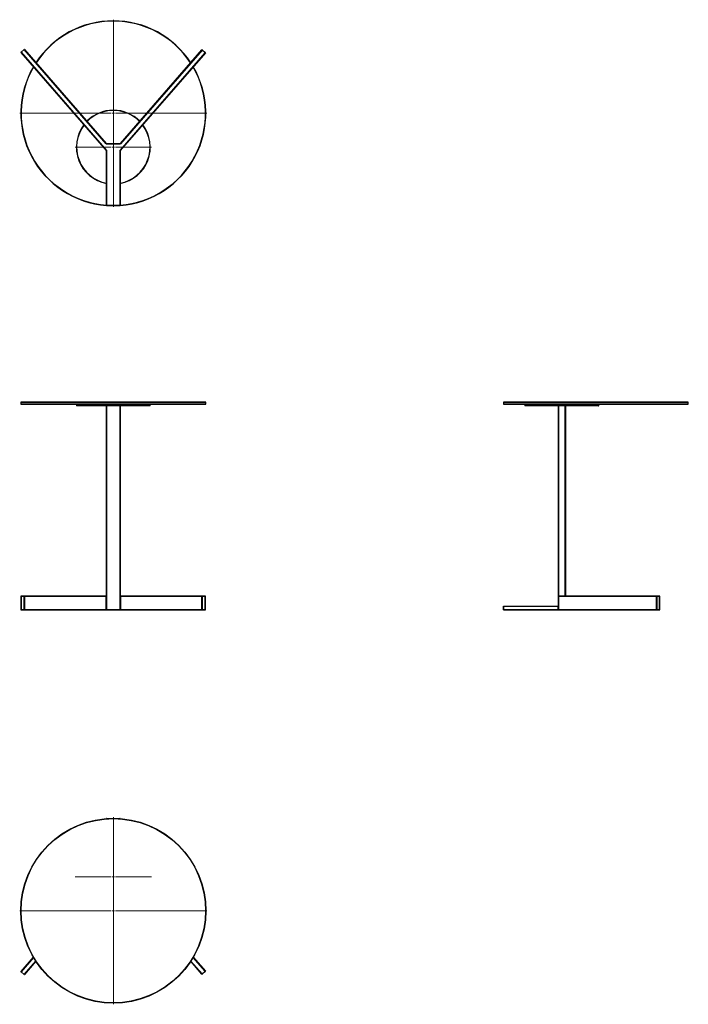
# Model space of a CAD drawing. Header units: metres. Extents: x 0.057 to 0.394, y 0.038 to 0.269.
import ezdxf

# ---------------------------------------------------------------- set-up
doc = ezdxf.new("R2010")
doc.units = ezdxf.units.M
doc.header["$LTSCALE"] = 0.002
doc.layers.get('0').update_dxf_attribs({"lineweight": 25})

# ---------------------------------------------------------------- blocks, each defined once
blk = doc.blocks.new('SW_CENTERMARKSYMBOL_0')
at = {"color": 7, "linetype": 'Continuous', "lineweight": 18}
for p, q in [((0, 0.0005), (0, 0.00825)), ((-0.0005, 0), (-0.00825, 0)), ((0, 0), (-0.00025, 0)), ((0, 0), (0, 0.00025)), ((0, 0), (0, -0.00025)), ((0, 0), (0.00025, 0)), ((0.0005, 0), (0.00825, 0)), ((0, -0.0005), (0, -0.00825))]:
    blk.add_line(p, q, dxfattribs=at)
blk = doc.blocks.new('SW_CENTERMARKSYMBOL_1')
at = {"color": 7, "linetype": 'Continuous', "lineweight": 18}
for p, q in [((0, 0.0005), (0, 0.02025)), ((-0.0005, 0), (-0.02025, 0)), ((0, 0), (-0.00025, 0)), ((0, 0), (0, 0.00025)), ((0, 0), (0, -0.00025)), ((0, 0), (0.00025, 0)), ((0.0005, 0), (0.02025, 0)), ((0, -0.0005), (0, -0.02025))]:
    blk.add_line(p, q, dxfattribs=at)
blk = doc.blocks.new('SW_CENTERMARKSYMBOL_2')
at = {"color": 7, "linetype": 'Continuous', "lineweight": 18}
for p, q in [((0, 0.0005), (0, 0.00825)), ((-0.0005, 0), (-0.00825, 0)), ((0, 0), (-0.00025, 0)), ((0, 0), (0, 0.00025)), ((0, 0), (0, -0.00025)), ((0, 0), (0.00025, 0)), ((0.0005, 0), (0.00825, 0)), ((0, -0.0005), (0, -0.00825))]:
    blk.add_line(p, q, dxfattribs=at)
blk = doc.blocks.new('SW_CENTERMARKSYMBOL_3')
at = {"color": 7, "linetype": 'Continuous', "lineweight": 18}
for p, q in [((0, 0.0005), (0, 0.02025)), ((-0.0005, 0), (-0.02025, 0)), ((0, 0), (-0.00025, 0)), ((0, 0), (0, 0.00025)), ((0, 0), (0, -0.00025)), ((0, 0), (0.00025, 0)), ((0.0005, 0), (0.02025, 0)), ((0, -0.0005), (0, -0.02025))]:
    blk.add_line(p, q, dxfattribs=at)

msp = doc.modelspace()

# ---------------------------------------------------------------- linework, layer by layer
at = {"color": 7, "linetype": 'Continuous', "lineweight": 25}
for p, q in [((0.0574696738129, 0.2439412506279), (0.0574319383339, 0.2439084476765)), ((0.075887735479, 0.2226774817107), (0.0574319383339, 0.2439084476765)), ((0.0574368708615, 0.243978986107), (0.058104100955, 0.2445590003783)), ((0.0574696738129, 0.2439412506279), (0.0574368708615, 0.243978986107)), ((0.0581369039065, 0.2445212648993), (0.0574696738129, 0.2439412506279)), ((0.0574696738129, 0.2439412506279), (0.07595, 0.2226820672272)), ((0.0581369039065, 0.2445212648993), (0.058104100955, 0.2445590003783)), ((0.0581369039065, 0.2445212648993), (0.0581746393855, 0.2445540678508)), ((0.0758473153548, 0.2241477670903), (0.0581369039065, 0.2445212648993)), ((0.0581746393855, 0.2445540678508), (0.0758850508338, 0.2241805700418)), ((0.07885, 0.2226820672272), (0.0972626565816, 0.2438634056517)), ((0.0973003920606, 0.2438306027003), (0.078912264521, 0.2226774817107)), ((0.0789149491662, 0.2241805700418), (0.0965576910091, 0.2444762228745)), ((0.0965954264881, 0.2444434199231), (0.0789526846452, 0.2241477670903)), ((0.0965576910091, 0.2444762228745), (0.0965954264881, 0.2444434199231)), ((0.0966282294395, 0.2444811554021), (0.0965954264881, 0.2444434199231)), ((0.0972626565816, 0.2438634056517), (0.0965954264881, 0.2444434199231)), ((0.0966282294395, 0.2444811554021), (0.0972954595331, 0.2439011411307)), ((0.0972954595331, 0.2439011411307), (0.0972626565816, 0.2438634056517)), ((0.0973003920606, 0.2438306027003), (0.0972626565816, 0.2438634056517)), ((0.0758473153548, 0.2241477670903), (0.0758850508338, 0.2241805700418)), ((0.0759227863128, 0.2241633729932), (0.0788772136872, 0.2241633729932)), ((0.0759227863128, 0.2241633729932), (0.0759227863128, 0.2241133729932)), ((0.0788772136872, 0.2241133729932), (0.0759227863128, 0.2241133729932)), ((0.0788772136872, 0.2241633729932), (0.0788772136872, 0.2241133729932)), ((0.0789149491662, 0.2241805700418), (0.0789526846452, 0.2241477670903)), ((0.075887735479, 0.2226774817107), (0.07595, 0.2226820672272)), ((0.07595, 0.2226820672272), (0.0759, 0.2226446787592)), ((0.0759, 0.2108038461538), (0.0759, 0.2226446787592)), ((0.07595, 0.2226820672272), (0.07595, 0.2108038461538)), ((0.07885, 0.2108038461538), (0.07885, 0.2226820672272)), ((0.0789, 0.2226446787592), (0.07885, 0.2226820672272)), ((0.07885, 0.2226820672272), (0.078912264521, 0.2226774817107)), ((0.0789, 0.2226446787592), (0.0789, 0.2108038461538)), ((0.07595, 0.2108038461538), (0.0759, 0.2108038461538)), ((0.07595, 0.2108038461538), (0.07885, 0.2108038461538)), ((0.07595, 0.2108038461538), (0.07595, 0.2107538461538)), ((0.07885, 0.2107538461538), (0.07595, 0.2107538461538)), ((0.07885, 0.2108038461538), (0.07885, 0.2107538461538)), ((0.0789, 0.2108038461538), (0.07885, 0.2108038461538)), ((0.0574, 0.1682038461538), (0.0574, 0.1678038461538)), ((0.05745, 0.1682538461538), (0.0774, 0.1682538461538)), ((0.09735, 0.1677538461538), (0.05745, 0.1677538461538)), ((0.0694, 0.1677538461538), (0.0694, 0.1675038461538)), ((0.0774, 0.1674538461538), (0.06945, 0.1674538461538)), ((0.0759, 0.1263038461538), (0.0759, 0.1674538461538)), ((0.07595, 0.1674538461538), (0.07595, 0.1263038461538)), ((0.0774, 0.1682538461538), (0.09735, 0.1682538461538)), ((0.08535, 0.1674538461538), (0.0774, 0.1674538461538)), ((0.07885, 0.1262038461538), (0.07885, 0.1674538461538)), ((0.0789, 0.1674538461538), (0.0789, 0.1263038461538)), ((0.0854, 0.1675038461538), (0.0854, 0.1677538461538)), ((0.0974, 0.1678038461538), (0.0974, 0.1682038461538)), ((0.1617538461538, 0.1682038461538), (0.1617538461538, 0.1678038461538)), ((0.1618038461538, 0.1682538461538), (0.2017038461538, 0.1682538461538)), ((0.2017038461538, 0.1677538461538), (0.1618038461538, 0.1677538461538)), ((0.1664133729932, 0.1677538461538), (0.1664133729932, 0.1675038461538)), ((0.1823633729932, 0.1674538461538), (0.1664633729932, 0.1674538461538)), ((0.1736633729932, 0.1263038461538), (0.1736633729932, 0.1674538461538)), ((0.1737133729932, 0.1674538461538), (0.1737133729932, 0.1263038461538)), ((0.1751133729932, 0.1263038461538), (0.1751133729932, 0.1674538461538)), ((0.1751633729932, 0.1674538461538), (0.1751633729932, 0.1263038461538)), ((0.1824133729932, 0.1675038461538), (0.1824133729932, 0.1677538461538)), ((0.2017538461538, 0.1678038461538), (0.2017538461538, 0.1682038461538)), ((0.0574196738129, 0.1262038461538), (0.0574196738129, 0.1233038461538)), ((0.058104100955, 0.1262038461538), (0.0574368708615, 0.1262038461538)), ((0.0574368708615, 0.1262038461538), (0.0574368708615, 0.1233038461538)), ((0.0574696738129, 0.1262538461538), (0.0581369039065, 0.1262538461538)), ((0.0581746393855, 0.1262038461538), (0.058104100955, 0.1262038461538)), ((0.058104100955, 0.1233038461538), (0.058104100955, 0.1262038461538)), ((0.0581369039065, 0.1262538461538), (0.0758473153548, 0.1262538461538)), ((0.0581746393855, 0.1262038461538), (0.0581746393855, 0.1233038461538)), ((0.0758850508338, 0.1262038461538), (0.0581746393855, 0.1262038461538)), ((0.0758473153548, 0.1262538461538), (0.0758538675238, 0.1262538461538)), ((0.0758850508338, 0.1233038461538), (0.0758850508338, 0.1262038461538)), ((0.0758883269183, 0.1262038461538), (0.0758850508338, 0.1262038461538)), ((0.0758863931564, 0.1262695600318), (0.0759227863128, 0.1262352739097)), ((0.0759, 0.1263038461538), (0.07595, 0.1263038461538)), ((0.0759227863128, 0.1262352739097), (0.0759227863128, 0.1233038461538)), ((0.07885, 0.1262038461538), (0.0788636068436, 0.1262310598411)), ((0.0788772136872, 0.1262174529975), (0.07885, 0.1262038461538)), ((0.0788772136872, 0.1262038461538), (0.07885, 0.1262038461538)), ((0.0788772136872, 0.1262038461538), (0.0788772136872, 0.1262174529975)), ((0.0789149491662, 0.1262038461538), (0.0788772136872, 0.1262038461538)), ((0.0788772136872, 0.1233038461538), (0.0788772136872, 0.1262038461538)), ((0.0788980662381, 0.1263038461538), (0.0789, 0.1263038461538)), ((0.0965576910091, 0.1262038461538), (0.0789149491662, 0.1262038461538)), ((0.0789149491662, 0.1262038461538), (0.0789149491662, 0.1233038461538)), ((0.0789461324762, 0.1262538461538), (0.0789526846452, 0.1262538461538)), ((0.0789526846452, 0.1262538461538), (0.0965954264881, 0.1262538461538)), ((0.0965576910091, 0.1233038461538), (0.0965576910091, 0.1262038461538)), ((0.0966282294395, 0.1262038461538), (0.0965576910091, 0.1262038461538)), ((0.0965954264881, 0.1262538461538), (0.0972626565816, 0.1262538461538)), ((0.0966282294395, 0.1262038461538), (0.0966282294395, 0.1233038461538)), ((0.0972954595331, 0.1262038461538), (0.0966282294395, 0.1262038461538)), ((0.0972954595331, 0.1233038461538), (0.0972954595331, 0.1262038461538)), ((0.0973126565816, 0.1233038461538), (0.0973126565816, 0.1262038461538)), ((0.1736633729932, 0.1262352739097), (0.1736633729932, 0.1263038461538)), ((0.1736633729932, 0.1263038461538), (0.1737133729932, 0.1263038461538)), ((0.1736805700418, 0.1262352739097), (0.1736633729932, 0.1262352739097)), ((0.1736633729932, 0.1241038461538), (0.1736633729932, 0.1262352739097)), ((0.1736805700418, 0.1262352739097), (0.1736805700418, 0.1241038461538)), ((0.1737133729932, 0.1263038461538), (0.1751133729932, 0.1263038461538)), ((0.1737133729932, 0.1262695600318), (0.1737133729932, 0.1263038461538)), ((0.1949084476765, 0.1262038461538), (0.1737643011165, 0.1262038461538)), ((0.1737971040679, 0.1262538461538), (0.1949412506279, 0.1262538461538)), ((0.1751133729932, 0.1262695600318), (0.1751133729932, 0.1263038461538)), ((0.1751133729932, 0.1263038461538), (0.1751633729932, 0.1263038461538)), ((0.1751133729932, 0.1262538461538), (0.1751133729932, 0.1262695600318)), ((0.1751633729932, 0.1263038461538), (0.1751633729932, 0.1262538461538)), ((0.1949084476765, 0.1233038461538), (0.1949084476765, 0.1262038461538)), ((0.194978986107, 0.1262038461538), (0.1949084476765, 0.1262038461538)), ((0.1949412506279, 0.1262538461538), (0.1955212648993, 0.1262538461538)), ((0.194978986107, 0.1262038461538), (0.194978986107, 0.1233038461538)), ((0.1955590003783, 0.1262038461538), (0.194978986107, 0.1262038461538)), ((0.1955590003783, 0.1233038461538), (0.1955590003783, 0.1262038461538)), ((0.1955712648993, 0.1233038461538), (0.1955712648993, 0.1262038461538)), ((0.1617538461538, 0.1233038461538), (0.1617538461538, 0.1240038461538)), ((0.1618038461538, 0.1240038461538), (0.1617538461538, 0.1240038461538)), ((0.1618038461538, 0.1240038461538), (0.1618038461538, 0.1240538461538)), ((0.1618038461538, 0.1240538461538), (0.1736133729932, 0.1240538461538)), ((0.1736133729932, 0.1240038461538), (0.1618038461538, 0.1240038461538)), ((0.1618038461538, 0.1240038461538), (0.1618038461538, 0.1233038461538)), ((0.1736133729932, 0.1240381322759), (0.1736133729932, 0.1240538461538)), ((0.1736133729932, 0.1240038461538), (0.1736133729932, 0.1240381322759)), ((0.1736446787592, 0.1240088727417), (0.1736774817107, 0.1240088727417)), ((0.1736446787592, 0.1233038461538), (0.1736446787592, 0.1240088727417)), ((0.1736633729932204, 0.1240983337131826), (0.1736633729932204, 0.1241038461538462)), ((0.1736633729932, 0.1241038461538), (0.1736805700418, 0.1241038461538)), ((0.1736774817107, 0.1240088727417), (0.1736774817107, 0.1233038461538)), ((0.0574368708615, 0.1233038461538), (0.058104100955, 0.1233038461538)), ((0.0581369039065, 0.1232538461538), (0.0574696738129, 0.1232538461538)), ((0.0581746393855, 0.1233038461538), (0.058104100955, 0.1233038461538)), ((0.0758473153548, 0.1232538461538), (0.0581369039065, 0.1232538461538)), ((0.0581746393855, 0.1233038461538), (0.0758850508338, 0.1233038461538)), ((0.0759227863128, 0.1232538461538), (0.0758473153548, 0.1232538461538)), ((0.0758850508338, 0.1233038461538), (0.0759227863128, 0.1233038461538)), ((0.0759227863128, 0.1233038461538), (0.0759227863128, 0.1232538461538)), ((0.0759227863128, 0.1233038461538), (0.0788772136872, 0.1233038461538)), ((0.0788772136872, 0.1232538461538), (0.0759227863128, 0.1232538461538)), ((0.0788772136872, 0.1233038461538), (0.0789149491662, 0.1233038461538)), ((0.0788772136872, 0.1233038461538), (0.0788772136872, 0.1232538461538)), ((0.0789526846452, 0.1232538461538), (0.0788772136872, 0.1232538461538)), ((0.0789149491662, 0.1233038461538), (0.0965576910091, 0.1233038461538)), ((0.0965954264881, 0.1232538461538), (0.0789526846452, 0.1232538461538)), ((0.0966282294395, 0.1233038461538), (0.0965576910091, 0.1233038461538)), ((0.0972626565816, 0.1232538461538), (0.0965954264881, 0.1232538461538)), ((0.0966282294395, 0.1233038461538), (0.0972954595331, 0.1233038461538)), ((0.1617538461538, 0.1233038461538), (0.1618038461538, 0.1233038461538)), ((0.1618038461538, 0.1232538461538), (0.1618038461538, 0.1233038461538)), ((0.1618038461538, 0.1233038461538), (0.1736446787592, 0.1233038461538)), ((0.1736820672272, 0.1232538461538), (0.1618038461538, 0.1232538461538)), ((0.1736446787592, 0.1233038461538), (0.1736774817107, 0.1233038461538)), ((0.1736774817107, 0.1233038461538), (0.1949084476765, 0.1233038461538)), ((0.1949412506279, 0.1232538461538), (0.1736820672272, 0.1232538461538)), ((0.194978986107, 0.1233038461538), (0.1949084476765, 0.1233038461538)), ((0.1955212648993, 0.1232538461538), (0.1949412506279, 0.1232538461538)), ((0.194978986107, 0.1233038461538), (0.1955590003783, 0.1233038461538)), ((0.0759, 0.0780884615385), (0.07595, 0.0780884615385)), ((0.0759, 0.0780821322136), (0.0759, 0.0780884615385)), ((0.07595, 0.0781384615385), (0.07595, 0.0780884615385)), ((0.07595, 0.0781384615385), (0.07885, 0.0781384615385)), ((0.07885, 0.0780884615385), (0.07885, 0.0781384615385)), ((0.07885, 0.0780884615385), (0.0789, 0.0780884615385)), ((0.0789, 0.0780884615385), (0.0789, 0.0780821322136)), ((0.0574319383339, 0.0449838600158), (0.0601173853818, 0.048073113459)), ((0.0606589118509, 0.0471960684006), (0.0581746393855, 0.0443382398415)), ((0.0965576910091, 0.0444160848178), (0.0941410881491, 0.0471960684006)), ((0.0946826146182, 0.048073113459), (0.0973003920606, 0.0450617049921)), ((0.0574696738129, 0.0449510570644), (0.0574319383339, 0.0449838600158)), ((0.0574696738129, 0.0449510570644), (0.0574368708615, 0.0449133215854)), ((0.058104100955, 0.044333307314), (0.0574368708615, 0.0449133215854)), ((0.0574696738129, 0.0449510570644), (0.0581369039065, 0.044371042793)), ((0.0965954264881, 0.0444488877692), (0.0972626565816, 0.0450289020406)), ((0.0972954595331, 0.0449911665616), (0.0966282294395, 0.0444111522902)), ((0.0972626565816, 0.0450289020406), (0.0973003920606, 0.0450617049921)), ((0.0972626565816, 0.0450289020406), (0.0972954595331, 0.0449911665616)), ((0.058104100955, 0.044333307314), (0.0581369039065, 0.044371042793)), ((0.0581369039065, 0.044371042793), (0.0581746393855, 0.0443382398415)), ((0.0965576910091, 0.0444160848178), (0.0965954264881, 0.0444488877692)), ((0.0965954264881, 0.0444488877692), (0.0966282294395, 0.0444111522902))]:
    msp.add_line(p, q, dxfattribs=at)
at = {"color": 16, "linetype": 'Continuous', "lineweight": 25, "true_color": 0x7f0000}
for p, q in [((0.0774, 0.1682038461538), (0.0574, 0.1682038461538)), ((0.0574, 0.1678038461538), (0.0974, 0.1678038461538)), ((0.0694, 0.1675038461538), (0.0774, 0.1675038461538)), ((0.0974, 0.1682038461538), (0.0774, 0.1682038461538)), ((0.0774, 0.1675038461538), (0.0854, 0.1675038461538)), ((0.2017538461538, 0.1682038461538), (0.1617538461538, 0.1682038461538)), ((0.1617538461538, 0.1678038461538), (0.2017538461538, 0.1678038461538)), ((0.1664133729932, 0.1675038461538), (0.1824133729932, 0.1675038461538)), ((0.0574368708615, 0.1262038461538), (0.0574196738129, 0.1262038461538)), ((0.0973126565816, 0.1262038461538), (0.0972954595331, 0.1262038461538)), ((0.1955712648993, 0.1262038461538), (0.1955590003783, 0.1262038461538)), ((0.0574368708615, 0.1233038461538), (0.0574196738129, 0.1233038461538)), ((0.0973126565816, 0.1233038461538), (0.0972954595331, 0.1233038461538)), ((0.1955712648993, 0.1233038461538), (0.1955590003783, 0.1233038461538)), ((0.07595, 0.0780884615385), (0.07595, 0.0780858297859)), ((0.0759866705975, 0.0780884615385), (0.07595, 0.0780884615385)), ((0.07885, 0.0780884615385), (0.0788133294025, 0.0780884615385)), ((0.07885, 0.0780858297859), (0.07885, 0.0780884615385)), ((0.0601440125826, 0.0480275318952), (0.0574696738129, 0.0449510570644)), ((0.0581369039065, 0.044371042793), (0.0606305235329, 0.0472396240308)), ((0.0941694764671, 0.0472396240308), (0.0965954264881, 0.0444488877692)), ((0.0972626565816, 0.0450289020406), (0.0946559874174, 0.0480275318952))]:
    msp.add_line(p, q, dxfattribs=at)
at = {"color": 7, "linetype": 'Continuous', "lineweight": 25, "flags": 128}
for points in [[(0.0574696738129, 0.1262538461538), (0.0574632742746, 0.1262528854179), (0.0574571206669, 0.1262500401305), (0.0574514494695, 0.1262454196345), (0.0574464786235, 0.1262392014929), (0.0574423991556, 0.1262316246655), (0.0574393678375, 0.1262229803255), (0.057437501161, 0.1262136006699), (0.0574368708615, 0.1262038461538)], [(0.058104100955, 0.1262038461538), (0.0581047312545, 0.1262136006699), (0.058106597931, 0.1262229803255), (0.0581096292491, 0.1262316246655), (0.058113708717, 0.1262392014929), (0.0581186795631, 0.1262454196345), (0.0581243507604, 0.1262500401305), (0.0581305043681, 0.1262528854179), (0.0581369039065, 0.1262538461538)], [(0.0965954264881, 0.1262538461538), (0.0966018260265, 0.1262528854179), (0.0966079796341, 0.1262500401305), (0.0966136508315, 0.1262454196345), (0.0966186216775, 0.1262392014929), (0.0966227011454, 0.1262316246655), (0.0966257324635, 0.1262229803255), (0.09662759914, 0.1262136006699), (0.0966282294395, 0.1262038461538)], [(0.0972626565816, 0.1262538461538), (0.09726905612, 0.1262528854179), (0.0972752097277, 0.1262500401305), (0.097280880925, 0.1262454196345), (0.097285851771, 0.1262392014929), (0.0972899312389, 0.1262316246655), (0.0972929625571, 0.1262229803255), (0.0972948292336, 0.1262136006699), (0.0972954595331, 0.1262038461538)], [(0.1737971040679, 0.1262538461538), (0.1737907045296, 0.1262528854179), (0.1737845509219, 0.1262500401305), (0.1737788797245, 0.1262454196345), (0.1737739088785, 0.1262392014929), (0.1737698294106, 0.1262316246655), (0.1737667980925, 0.1262229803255), (0.173764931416, 0.1262136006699), (0.1737643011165, 0.1262038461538)], [(0.1949412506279, 0.1262538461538), (0.1949348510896, 0.1262528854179), (0.1949286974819, 0.1262500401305), (0.1949230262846, 0.1262454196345), (0.1949180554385, 0.1262392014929), (0.1949139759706, 0.1262316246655), (0.1949109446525, 0.1262229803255), (0.194909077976, 0.1262136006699), (0.1949084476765, 0.1262038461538)], [(0.0574696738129, 0.1232538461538), (0.0574632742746, 0.1232548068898), (0.0574571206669, 0.1232576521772), (0.0574514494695, 0.1232622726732), (0.0574464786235, 0.1232684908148), (0.0574423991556, 0.1232760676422), (0.0574393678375, 0.1232847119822), (0.057437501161, 0.1232940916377), (0.0574368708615, 0.1233038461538)], [(0.0581369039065, 0.1232538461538), (0.0581305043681, 0.1232548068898), (0.0581243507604, 0.1232576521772), (0.0581186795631, 0.1232622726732), (0.058113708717, 0.1232684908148), (0.0581096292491, 0.1232760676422), (0.058106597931, 0.1232847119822), (0.0581047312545, 0.1232940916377), (0.058104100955, 0.1233038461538)], [(0.0966282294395, 0.1233038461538), (0.09662759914, 0.1232940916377), (0.0966257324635, 0.1232847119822), (0.0966227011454, 0.1232760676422), (0.0966186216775, 0.1232684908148), (0.0966136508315, 0.1232622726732), (0.0966079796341, 0.1232576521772), (0.0966018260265, 0.1232548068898), (0.0965954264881, 0.1232538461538)], [(0.0972954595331, 0.1233038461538), (0.0972948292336, 0.1232940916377), (0.0972929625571, 0.1232847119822), (0.0972899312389, 0.1232760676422), (0.097285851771, 0.1232684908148), (0.097280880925, 0.1232622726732), (0.0972752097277, 0.1232576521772), (0.09726905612, 0.1232548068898), (0.0972626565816, 0.1232538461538)], [(0.1949412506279, 0.1232538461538), (0.1949348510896, 0.1232548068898), (0.1949286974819, 0.1232576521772), (0.1949230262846, 0.1232622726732), (0.1949180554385, 0.1232684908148), (0.1949139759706, 0.1232760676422), (0.1949109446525, 0.1232847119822), (0.194909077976, 0.1232940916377), (0.1949084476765, 0.1233038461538)]]:
    msp.add_lwpolyline(points, dxfattribs=at)
for points in [[(0.0974, 0.0581384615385), (0.0973036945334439, 0.0561781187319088), (0.0970157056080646, 0.0542366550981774), (0.0965388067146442, 0.0523327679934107), (0.0958775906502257, 0.0504847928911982), (0.0950384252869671, 0.04871052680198), (0.0940293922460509, 0.0470270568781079), (0.0928602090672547, 0.0454505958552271), (0.091542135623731, 0.043996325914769), (0.0900878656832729, 0.0426782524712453), (0.088511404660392, 0.0415090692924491), (0.0868279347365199, 0.0405000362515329), (0.0850536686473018, 0.0396608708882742), (0.0832056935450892, 0.0389996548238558), (0.0813018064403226, 0.0385227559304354), (0.0793603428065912, 0.0382347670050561), (0.0774, 0.0381384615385), (0.0754396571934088, 0.0382347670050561), (0.0734981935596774, 0.0385227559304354), (0.0715943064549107, 0.0389996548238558), (0.0697463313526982, 0.0396608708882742), (0.06797206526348, 0.0405000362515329), (0.0662885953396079, 0.0415090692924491), (0.0647121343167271, 0.0426782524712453), (0.063257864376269, 0.043996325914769), (0.0619397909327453, 0.0454505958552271), (0.0607706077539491, 0.0470270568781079), (0.0597615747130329, 0.04871052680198), (0.0589224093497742, 0.0504847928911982), (0.0582611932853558, 0.0523327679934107), (0.0577842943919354, 0.0542366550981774), (0.057496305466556, 0.0561781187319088), (0.0574, 0.0581384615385), (0.057496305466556, 0.0600988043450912), (0.0577842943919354, 0.0620402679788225), (0.0582611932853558, 0.0639441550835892), (0.0589224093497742, 0.0657921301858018), (0.0597615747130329, 0.0675663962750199), (0.0607706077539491, 0.069249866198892), (0.0619397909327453, 0.0708263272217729), (0.063257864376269, 0.0722805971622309), (0.0647121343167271, 0.0735986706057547), (0.0662885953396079, 0.0747678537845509), (0.06797206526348, 0.0757768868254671), (0.0697463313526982, 0.0766160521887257), (0.0715943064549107, 0.0772772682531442), (0.0734981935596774, 0.0777541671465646), (0.0754396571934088, 0.0780421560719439), (0.0774, 0.0781384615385), (0.0793603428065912, 0.0780421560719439), (0.0813018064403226, 0.0777541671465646), (0.0832056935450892, 0.0772772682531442), (0.0850536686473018, 0.0766160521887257), (0.0868279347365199, 0.0757768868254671), (0.088511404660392, 0.0747678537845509), (0.0900878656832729, 0.0735986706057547), (0.091542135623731, 0.0722805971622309), (0.0928602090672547, 0.0708263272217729), (0.0940293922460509, 0.069249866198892), (0.0950384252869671, 0.0675663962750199), (0.0958775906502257, 0.0657921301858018), (0.0965388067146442, 0.0639441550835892), (0.0970157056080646, 0.0620402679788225), (0.0973036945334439, 0.0600988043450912)], [(0.09735, 0.0581384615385), (0.0972539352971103, 0.0561830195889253), (0.0969666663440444, 0.0542464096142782), (0.0964909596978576, 0.0523472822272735), (0.0958313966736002, 0.0505039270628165), (0.0949943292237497, 0.0487340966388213), (0.0939878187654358, 0.0470548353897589), (0.0928215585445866, 0.0454823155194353), (0.0915067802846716, 0.0440316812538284), (0.0900561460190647, 0.0427169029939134), (0.0884836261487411, 0.0415506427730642), (0.0868043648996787, 0.0405441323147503), (0.0850345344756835, 0.0397070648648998), (0.0831911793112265, 0.0390475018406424), (0.0812920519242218, 0.0385717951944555), (0.0793554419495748, 0.0382845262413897), (0.0774, 0.0381884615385), (0.0754445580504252, 0.0382845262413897), (0.0735079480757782, 0.0385717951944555), (0.0716088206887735, 0.0390475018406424), (0.0697654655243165, 0.0397070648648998), (0.0679956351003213, 0.0405441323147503), (0.0663163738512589, 0.0415506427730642), (0.0647438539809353, 0.0427169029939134), (0.0632932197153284, 0.0440316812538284), (0.0619784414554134, 0.0454823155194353), (0.0608121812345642, 0.0470548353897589), (0.0598056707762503, 0.0487340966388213), (0.0589686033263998, 0.0505039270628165), (0.0583090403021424, 0.0523472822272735), (0.0578333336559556, 0.0542464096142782), (0.0575460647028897, 0.0561830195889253), (0.05745, 0.0581384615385), (0.0575460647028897, 0.0600939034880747), (0.0578333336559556, 0.0620305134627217), (0.0583090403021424, 0.0639296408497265), (0.0589686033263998, 0.0657729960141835), (0.0598056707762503, 0.0675428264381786), (0.0608121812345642, 0.0692220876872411), (0.0619784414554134, 0.0707946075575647), (0.0632932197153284, 0.0722452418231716), (0.0647438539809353, 0.0735600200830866), (0.0663163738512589, 0.0747262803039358), (0.0679956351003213, 0.0757327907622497), (0.0697654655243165, 0.0765698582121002), (0.0716088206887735, 0.0772294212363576), (0.0735079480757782, 0.0777051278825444), (0.0754445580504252, 0.0779923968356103), (0.0774, 0.0780884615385), (0.0793554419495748, 0.0779923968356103), (0.0812920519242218, 0.0777051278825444), (0.0831911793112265, 0.0772294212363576), (0.0850345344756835, 0.0765698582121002), (0.0868043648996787, 0.0757327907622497), (0.0884836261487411, 0.0747262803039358), (0.0900561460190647, 0.0735600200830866), (0.0915067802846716, 0.0722452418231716), (0.0928215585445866, 0.0707946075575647), (0.0939878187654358, 0.0692220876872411), (0.0949943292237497, 0.0675428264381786), (0.0958313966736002, 0.0657729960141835), (0.0964909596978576, 0.0639296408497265), (0.0969666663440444, 0.0620305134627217), (0.0972539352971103, 0.0600939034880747)]]:
    msp.add_lwpolyline(points, close=True, dxfattribs=at)
at = {"color": 7, "linetype": 'Continuous', "lineweight": 25}
for centre, radius, start, end in [((0.0774, 0.2307538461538), 0.02, 33.16963291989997, 146.8303670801), ((0.0574696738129, 0.2439412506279), 5e-05, 131.0000000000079, 220.9999999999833), ((0.0581369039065, 0.2445212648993), 5e-05, 40.99999999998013, 131.0000000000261), ((0.0965954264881, 0.2444434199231), 5e-05, 49.00000000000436, 138.9999999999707), ((0.0972626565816, 0.2438634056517), 5e-05, 318.9999999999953, 48.99999999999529), ((0.0774, 0.2307538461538), 0.02, 149.7835938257, 265.6987776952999), ((0.0774, 0.2307538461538), 0.02, 274.3012223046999, 30.21640617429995), ((0.0774, 0.2234133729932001), 0.0079999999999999, 89.99999999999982, 135.5887101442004), ((0.0774, 0.2234133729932), 0.0080000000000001, 44.41128985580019, 90), ((0.0774, 0.2234133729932), 0.008, 142.7132405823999, 259.1930771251), ((0.0774, 0.2234133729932), 0.008, 280.8069228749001, 37.2867594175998), ((0.0759227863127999, 0.2242133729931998), 9.99999999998e-05, 220.9999999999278, 270.0000000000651), ((0.0759227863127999, 0.2242133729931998), 4.99999999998e-05, 220.9999999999, 270.0000000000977), ((0.0788772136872, 0.2242133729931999), 4.99999999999e-05, 269.9999999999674, 319.0000000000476), ((0.0788772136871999, 0.2242133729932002), 0.0001000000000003, 270.0000000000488, 318.9999999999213), ((0.0758499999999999, 0.2226446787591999), 5e-05, 4.88533e-11, 41.00000000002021), ((0.0789500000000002, 0.2226446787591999), 5.00000000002e-05, 139.0000000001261, 179.9999999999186), ((0.07595, 0.2108038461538), 5e-05, 180.0000000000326, 270), ((0.07885, 0.2108038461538), 5e-05, 269.9999999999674, 1.62572e-11), ((0.05745, 0.1682038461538), 5e-05, 90, 179.9999999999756), ((0.05745, 0.1678038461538), 5e-05, 180.0000000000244, 270), ((0.06945, 0.1675038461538), 5e-05, 180.0000000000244, 270), ((0.08535, 0.1675038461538), 5e-05, 270, 359.9999999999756), ((0.09735, 0.1682038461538), 5e-05, 359.9999999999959, 90), ((0.09735, 0.1678038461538), 5e-05, 270, 4.0927e-12), ((0.1618038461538, 0.1682038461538), 5e-05, 90.00000000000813, 179.9999999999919), ((0.1618038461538, 0.1678038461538), 5e-05, 180.0000000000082, 269.9999999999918), ((0.1664633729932, 0.1675038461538), 5e-05, 179.9999999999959, 270), ((0.1823633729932, 0.1675038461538), 5e-05, 270, 4.0927e-12), ((0.2017038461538, 0.1682038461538), 5e-05, 8.1422e-12, 89.99999999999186), ((0.2017038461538, 0.1678038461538), 5e-05, 270.0000000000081, 359.9999999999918), ((0.0574696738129, 0.1262038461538), 5e-05, 90.00000000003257, 179.9999999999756), ((0.0581297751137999, 0.126209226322), 4.51857176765e-05, 353.1616889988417, 80.92272022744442), ((0.0758401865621, 0.126209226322), 4.51857176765e-05, 353.1616889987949, 80.9227202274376), ((0.0758500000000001, 0.1263038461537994), 4.99999999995e-05, 269.9999999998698, 292.6432605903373), ((0.0758443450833, 0.1262104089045), 4.44687699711e-05, 351.5132254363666, 77.63505652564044), ((0.0758499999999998, 0.1263038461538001), 5.00000000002e-05, 316.7075503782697, 359.9999999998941), ((0.07585, 0.1263038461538), 0.0001, 316.7075503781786, 359.9999999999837), ((0.0790486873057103, 0.1264025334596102), 0.0002523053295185, 222.814534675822, 227.1854653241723), ((0.0789887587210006, 0.1264712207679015), 0.0002563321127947, 241.6549818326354, 254.0687476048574), ((0.078945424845, 0.1263042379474), 5.13035434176e-05, 182.4746447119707, 270.0967411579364), ((0.0789471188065, 0.1263028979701), 4.90617317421e-05, 178.8926132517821, 268.8480558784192), ((0.07895, 0.1263038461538), 5e-05, 180.0000000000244, 270), ((0.0789788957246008, 0.1262040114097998), 6.39467718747e-05, 161.0914345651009, 180.1480681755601), ((0.0789527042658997, 0.1262250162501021), 2.88299103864e-05, 90.03899347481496, 104.4473823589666), ((0.0966025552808, 0.126209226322), 4.51857176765e-05, 99.07727977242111, 186.8383110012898), ((0.0972626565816, 0.1262038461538), 5e-05, 359.999999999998, 90), ((0.1737067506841, 0.1262256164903), 4.44397323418e-05, 81.42999165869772, 167.4486226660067), ((0.1737583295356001, 0.1261937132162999), 8.81693263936e-05, 120.6564157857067, 151.876502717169), ((0.1949341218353, 0.126209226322), 4.51857176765e-05, 353.1616889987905, 80.92272022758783), ((0.1955212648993, 0.1262038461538), 5e-05, 359.999999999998, 90.00000000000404), ((0.1955141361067, 0.126209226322), 4.51857176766e-05, 353.1616889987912, 80.92272022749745), ((0.1618038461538, 0.1240038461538), 5e-05, 90, 180.0000000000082), ((0.1736133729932, 0.1241038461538), 5e-05, 270.0000000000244, 359.9999999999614), ((0.1736133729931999, 0.1241038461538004), 0.0001000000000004, 270.0000000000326, 288.24359626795), ((0.0574696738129, 0.1233038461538), 5e-05, 180.0000000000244, 269.9999999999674), ((0.0581297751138, 0.1232984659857), 4.51857176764e-05, 279.0772797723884, 6.838311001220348), ((0.0758401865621, 0.1232984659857), 4.51857176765e-05, 279.0772797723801, 6.838311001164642), ((0.0789598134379, 0.1232984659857), 4.51857176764e-05, 173.1616889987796, 260.9227202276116), ((0.0966025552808, 0.1232984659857), 4.51857176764e-05, 173.1616889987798, 260.9227202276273), ((0.0972626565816, 0.1233038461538), 5e-05, 270.0000000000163, 359.9999999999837), ((0.1618038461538, 0.1233038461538), 5e-05, 179.9999999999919, 270), ((0.1949341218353, 0.1232984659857), 4.51857176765e-05, 279.0772797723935, 6.838311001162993), ((0.1955212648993, 0.1233038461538), 5e-05, 270.0000000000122, 359.9999999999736), ((0.1955141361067, 0.1232984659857), 4.51857176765e-05, 279.0772797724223, 6.838311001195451), ((0.07595, 0.0780884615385), 5e-05, 90, 179.9999999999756), ((0.07885, 0.0780884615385), 5e-05, 359.9999999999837, 90.00000000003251), ((0.0574696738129, 0.0449510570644), 5e-05, 138.9999999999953, 229.0000000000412), ((0.0972626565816, 0.0450289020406), 5e-05, 311.0000000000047, 41.00000000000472), ((0.0581369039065, 0.0443710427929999), 5e-05, 228.9999999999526, 319.0000000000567), ((0.0965954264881, 0.0444488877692), 5e-05, 221.0000000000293, 310.9999999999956)]:
    msp.add_arc(centre, radius, start, end, dxfattribs=at)
at = {"color": 16, "linetype": 'Continuous', "lineweight": 25, "true_color": 0x7f0000}
for centre, radius, start, end in [((0.0774, 0.2307538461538), 0.01995, 33.12891233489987, 146.8710876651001), ((0.0774, 0.2307538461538), 0.01995, 149.8324399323, 265.6879773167), ((0.0774, 0.2307538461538), 0.01995, 274.3120226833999, 30.16756006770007), ((0.0774, 0.2234133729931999), 0.0079500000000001, 90.0000000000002, 135.6176324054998), ((0.0774, 0.2234133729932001), 0.0079499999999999, 44.38236759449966, 90.0000000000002), ((0.0774, 0.2234133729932), 0.00795, 142.7879626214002, 259.1242835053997), ((0.0774, 0.2234133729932), 0.00795, 280.8757164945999, 37.21203737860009), ((0.1751161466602, 0.1262129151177), 5.6712780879e-05, 46.19709023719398, 92.80329815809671)]:
    msp.add_arc(centre, radius, start, end, dxfattribs=at)
at = {"color": 7, "linetype": 'Continuous', "lineweight": 25}
for points in [[(0.0758538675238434, 0.1262538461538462), (0.0758566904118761, 0.1262538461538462), (0.0758640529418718, 0.1262553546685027), (0.0758726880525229, 0.1262589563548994), (0.0758822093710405, 0.1262651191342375), (0.0758863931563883, 0.1262695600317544)], [(0.0759227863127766, 0.1262352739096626), (0.0759200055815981, 0.1262293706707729), (0.0759128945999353, 0.1262184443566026), (0.0759061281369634, 0.1262117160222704), (0.0759011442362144, 0.1262079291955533), (0.0758959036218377, 0.1262052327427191), (0.0758907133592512, 0.1262038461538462), (0.07588832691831, 0.1262038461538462)], [(0.0788670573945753, 0.1262456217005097), (0.0788690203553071, 0.1262540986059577), (0.0788744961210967, 0.1262704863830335), (0.0788797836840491, 0.1262819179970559), (0.0788836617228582, 0.1262890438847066), (0.0788878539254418, 0.1262953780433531), (0.0788922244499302, 0.1263005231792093), (0.0788941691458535, 0.1263020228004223)], [(0.078918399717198, 0.1262247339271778), (0.0789141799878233, 0.1262222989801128), (0.0789047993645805, 0.1262199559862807), (0.0788942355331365, 0.1262184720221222), (0.0788830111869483, 0.1262176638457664), (0.0788772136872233, 0.1262174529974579)], [(0.0788941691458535, 0.1263020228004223), (0.0788965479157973, 0.1263038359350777), (0.0788980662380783, 0.1263038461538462)], [(0.0789461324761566, 0.1262538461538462), (0.0789464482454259, 0.1262538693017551), (0.0789455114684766, 0.1262529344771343)], [(0.1736805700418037, 0.1262352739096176), (0.1736962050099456, 0.1262208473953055), (0.1737415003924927, 0.1262038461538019), (0.1737643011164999, 0.1262038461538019)], [(0.1737133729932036, 0.1262695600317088), (0.1737290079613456, 0.1262623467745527), (0.1737743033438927, 0.1262538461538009), (0.1737971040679, 0.1262538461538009)], [(0.1751409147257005, 0.1262538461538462), (0.1751355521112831, 0.1262538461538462), (0.1751260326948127, 0.1262553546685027), (0.1751184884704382, 0.1262589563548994), (0.1751133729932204, 0.1262651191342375), (0.1751133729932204, 0.1262695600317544)], [(0.1736133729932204, 0.124038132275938), (0.1736258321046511, 0.1240406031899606), (0.1736489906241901, 0.1240539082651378), (0.1736558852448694, 0.1240633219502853)], [(0.1736446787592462, 0.1240088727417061), (0.1736455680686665, 0.1240121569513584), (0.1736462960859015, 0.1240189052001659), (0.1736451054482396, 0.1240254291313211), (0.1736413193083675, 0.1240306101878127), (0.1736357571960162, 0.1240335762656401), (0.1736294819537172, 0.1240350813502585), (0.1736230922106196, 0.1240362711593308), (0.1736166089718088, 0.1240374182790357), (0.1736133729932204, 0.124038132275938)], [(0.1736627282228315, 0.1240814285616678), (0.1736619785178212, 0.1240763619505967), (0.1736586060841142, 0.1240670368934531), (0.1736558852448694, 0.1240633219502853)], [(0.1736558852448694, 0.1240633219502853), (0.1736607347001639, 0.1240584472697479), (0.173669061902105, 0.1240466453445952), (0.1736747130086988, 0.1240325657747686), (0.1736774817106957, 0.1240169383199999), (0.1736774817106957, 0.1240088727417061)], [(0.1736627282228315, 0.1240814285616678), (0.1736674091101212, 0.1240867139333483), (0.1736762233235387, 0.1240980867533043), (0.1736805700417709, 0.1241038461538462)], [(0.17364467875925, 0.1233038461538), (0.17364467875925, 0.1232861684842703), (0.1736688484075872, 0.1232538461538), (0.1736820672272, 0.1232538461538)], [(0.1736774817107, 0.1233038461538), (0.1736774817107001, 0.1232861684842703), (0.1736804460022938, 0.1232538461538), (0.1736820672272, 0.1232538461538)]]:
    msp.add_open_spline(points, degree=2, dxfattribs=at)
for points, knots in [([(0.0788636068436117, 0.1262310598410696), (0.0788640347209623, 0.1262319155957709), (0.0788646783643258, 0.1262346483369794), (0.0788664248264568, 0.126242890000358), (0.0788670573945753, 0.1262456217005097)], [0, 0, 0, 0.2499999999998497, 0.7499999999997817, 1, 1, 1]), ([(0.0789455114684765, 0.1262529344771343), (0.078944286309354, 0.1262520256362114), (0.078939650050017, 0.1262484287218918), (0.078935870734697, 0.1262452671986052), (0.0789296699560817, 0.1262395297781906), (0.0789215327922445, 0.1262301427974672), (0.0789183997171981, 0.126224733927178)], [0, 0, 0, 0.3333333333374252, 0.5000000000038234, 0.6666666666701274, 0.8333333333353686, 1, 1, 1]), ([(0.1736633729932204, 0.124098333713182), (0.1736633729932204, 0.1240962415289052), (0.1736631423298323, 0.1240895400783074), (0.1736627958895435, 0.1240833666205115), (0.1736627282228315, 0.1240814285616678)], [0, 0, 0, 0.2500000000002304, 0.7500000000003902, 1, 1, 1])]:
    msp.add_open_spline(points, degree=2, knots=knots, dxfattribs=at)

# ---------------------------------------------------------------- block references
at = {"color": 7}
for name, p in [('SW_CENTERMARKSYMBOL_1', (0.0774, 0.2307538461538)), ('SW_CENTERMARKSYMBOL_0', (0.0774, 0.2234133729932)), ('SW_CENTERMARKSYMBOL_3', (0.0774, 0.0581384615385)), ('SW_CENTERMARKSYMBOL_2', (0.0774, 0.0654789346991))]:
    msp.add_blockref(name, p, dxfattribs=at)

doc.saveas('drawing.dxf')
